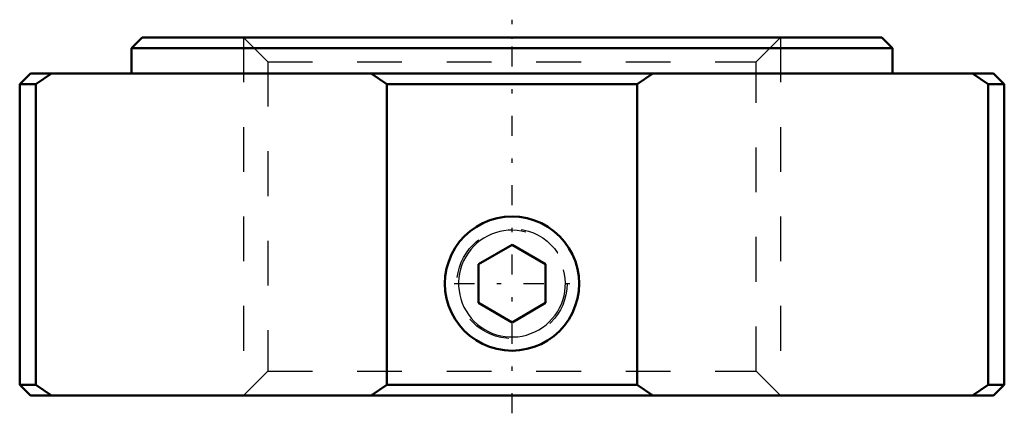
# Model space of a CAD drawing. Header units: millimetres. Extents: x -11 to 11, y -8.4 to 0.4.
import ezdxf

# ---------------------------------------------------------------- set-up
doc = ezdxf.new("R2010")
doc.units = ezdxf.units.MM
doc.linetypes.add('Center', pattern=[1.5, 0.45, -0.5, 0.05, -0.5])
doc.linetypes.add('Dashed', pattern=[2, 1, -1])
for name, color, linetype, lineweight in [('2d ConnectionPoints', 7, 'Continuous', 50), ('AM_0', 7, 'Continuous', 50), ('AM_5', 3, 'Continuous', 25), ('AM_7', 7, 'Center', 25), ('AM_9', 6, 'Dashed', 25)]:
    doc.layers.add(name, color=color, linetype=linetype, lineweight=lineweight)

msp = doc.modelspace()

# ---------------------------------------------------------------- linework, layer by layer
at = {"layer": '2d ConnectionPoints'}
msp.add_point((0, 0), dxfattribs=at)
at = {"layer": 'AM_0'}
for p, q in [((-8.26, 0), (-8.5, -0.24)), ((-8.26, 0), (8.26, 0)), ((8.5, -0.24), (8.26, 0)), ((-8.5, -0.24), (8.5, -0.24)), ((-8.5, -0.24), (-8.5, -0.8)), ((8.5, -0.8), (8.5, -0.24)), ((-10.76, -0.8), (-11, -1.04)), ((-10.76, -0.8), (10.76, -0.8)), ((-10.29, -0.8), (-10.639, -1.04)), ((-2.796, -1.04), (-3.145, -0.8)), ((3.145, -0.8), (2.796, -1.04)), ((10.639, -1.04), (10.29, -0.8)), ((11, -1.04), (10.76, -0.8)), ((-11, -1.04), (-11, -7.76)), ((-11, -1.04), (-10.639, -1.04)), ((-10.639, -1.04), (-10.639, -7.76)), ((-2.796, -1.04), (2.796, -1.04)), ((-2.796, -7.76), (-2.796, -1.04)), ((2.796, -1.04), (2.796, -7.76)), ((10.639, -1.04), (11, -1.04)), ((10.639, -7.76), (10.639, -1.04)), ((11, -7.76), (11, -1.04)), ((0, -4.634), (-0.75, -5.067)), ((0.75, -5.067), (0, -4.634)), ((-0.75, -5.933), (-0.75, -5.067)), ((0.75, -5.933), (0.75, -5.067)), ((-0.75, -5.933), (0, -6.366)), ((0, -6.366), (0.75, -5.933)), ((-11, -7.76), (-10.76, -8)), ((-11, -7.76), (-10.639, -7.76)), ((-10.639, -7.76), (-10.29, -8)), ((-3.145, -8), (-2.796, -7.76)), ((-2.796, -7.76), (2.796, -7.76)), ((2.796, -7.76), (3.145, -8)), ((10.29, -8), (10.639, -7.76)), ((10.639, -7.76), (11, -7.76)), ((10.76, -8), (11, -7.76)), ((-10.76, -8), (10.76, -8))]:
    msp.add_line(p, q, dxfattribs=at)
msp.add_lwpolyline([(0, -7), (0.167, -6.991), (0.333, -6.962), (0.494, -6.916), (0.649, -6.852), (0.795, -6.772), (0.932, -6.675), (1.058, -6.563), (1.17, -6.438), (1.268, -6.301), (1.35, -6.154), (1.415, -5.997), (1.462, -5.835), (1.49, -5.669), (1.5, -5.501), (1.491, -5.333), (1.463, -5.168), (1.417, -5.008), (1.353, -4.853), (1.273, -4.707), (1.176, -4.57), (1.066, -4.444), (0.941, -4.332), (0.803, -4.233), (0.656, -4.151), (0.5, -4.086), (0.338, -4.039), (0.171, -4.01), (0, -4), (-0.167, -4.009), (-0.333, -4.038), (-0.494, -4.084), (-0.649, -4.148), (-0.795, -4.228), (-0.932, -4.325), (-1.058, -4.437), (-1.17, -4.562), (-1.268, -4.699), (-1.35, -4.846), (-1.415, -5.003), (-1.462, -5.165), (-1.49, -5.331), (-1.5, -5.499), (-1.491, -5.667), (-1.463, -5.832), (-1.417, -5.992), (-1.353, -6.147), (-1.273, -6.293), (-1.176, -6.43), (-1.066, -6.556), (-0.941, -6.668), (-0.803, -6.767), (-0.656, -6.849), (-0.5, -6.914), (-0.338, -6.961), (-0.171, -6.99), (0, -7)], dxfattribs=at)
at = {"layer": 'AM_5', "linetype": 'Dashed'}
for p, q in [((-6, 0), (-6, -8)), ((6, 0), (6, -8))]:
    msp.add_line(p, q, dxfattribs=at)
msp.add_arc((0, -5.5), 1.5, 75, 15, dxfattribs=at)
at = {"layer": 'AM_5'}
msp.add_arc((0, -5.5), 1.194, 75, 15, dxfattribs=at)
at = {"layer": 'AM_7'}
for p, q in [((0, -8.4), (0, 0.4)), ((-1.291, -5.5), (1.291, -5.5))]:
    msp.add_line(p, q, dxfattribs=at)
at = {"layer": 'AM_9'}
for p, q in [((-6, 0), (-5.458, -0.542)), ((5.458, -0.542), (6, 0)), ((-5.458, -0.542), (-5.458, -7.458)), ((-5.458, -0.542), (5.458, -0.542)), ((5.458, -7.458), (5.458, -0.542)), ((-5.458, -7.458), (-6, -8)), ((-5.458, -7.458), (5.458, -7.458)), ((6, -8), (5.458, -7.458))]:
    msp.add_line(p, q, dxfattribs=at)
msp.add_circle((0, -5.5), 1.23, dxfattribs=at)

doc.saveas('drawing.dxf')
